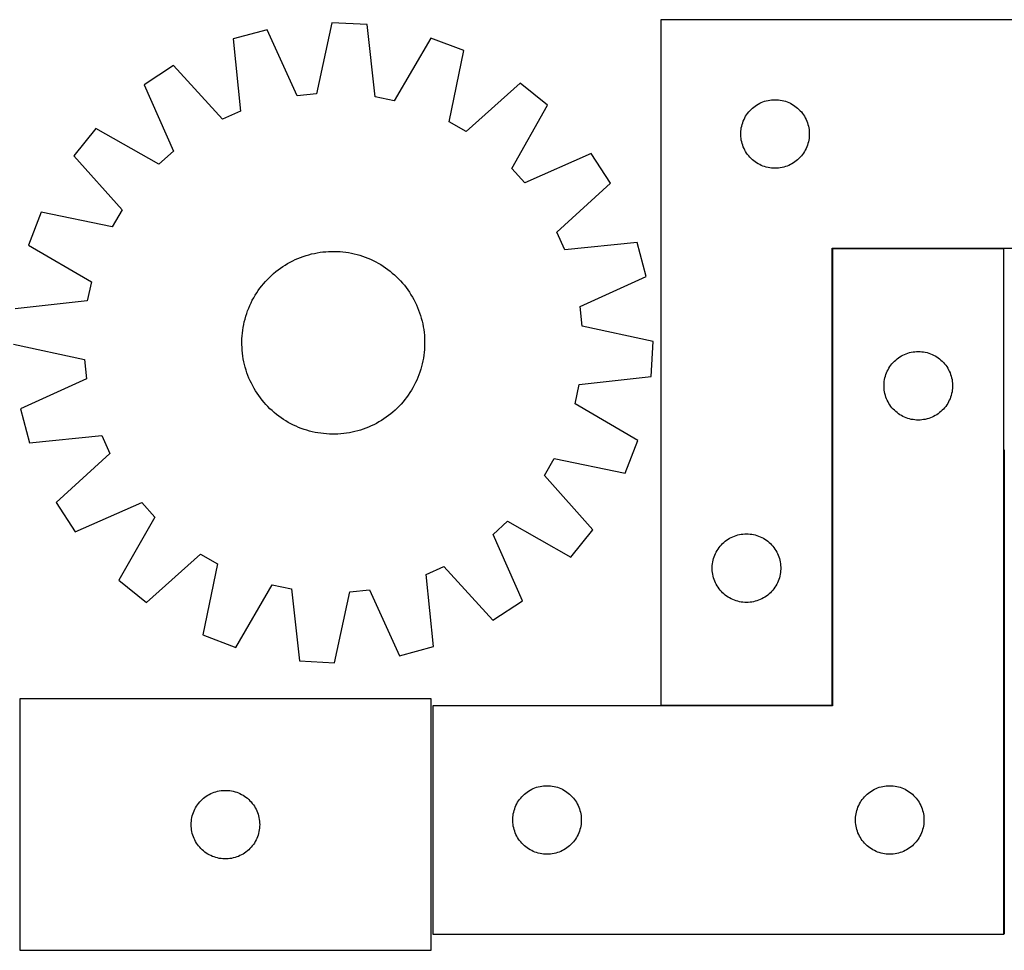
# Model space of a CAD drawing. Header units: millimetres. Extents: x 7 to 1491, y 7 to 452.
# Tile 2 of 4: x 268 to 699, y 44 to 451. Entities that reach past the tile are written whole.
import ezdxf

# ---------------------------------------------------------------- set-up
doc = ezdxf.new("R2010")
doc.units = ezdxf.units.MM
doc.layers.add('COMMON', color=5, linetype='CONTINUOUS', true_color=0x0000ff)
doc.layers.add('CUT', color=7, linetype='CONTINUOUS', true_color=0x000000)

msp = doc.modelspace()

# ---------------------------------------------------------------- linework, layer by layer
at = {"layer": 'COMMON'}
for p, q in [((623.283726, 151.180475), (623.283726, 350.980474)), ((623.383726, 351.080474), (698.383726, 351.080474)), ((698.483726, 263.019349), (698.483726, 50.980474)), ((548.183725, 151.080474), (623.183725, 151.080474))]:
    msp.add_line(p, q, dxfattribs=at)
at = {"layer": 'CUT'}
for p, q in [((404.236093, 449.804736), (397.50802, 418.761092)), ((419.60227, 449.022972), (404.236093, 449.804736)), ((423.14503, 417.456794), (419.60227, 449.022972)), ((548.183725, 451.180475), (548.183725, 151.180475)), ((798.183725, 451.180475), (548.183725, 451.180475)), ((375.858176, 446.778246), (361.002495, 442.773337)), ((388.982027, 417.8518), (375.858176, 446.778246)), ((361.002495, 442.773337), (364.19673, 411.169989)), ((447.52651, 443.132076), (431.534719, 415.686906)), ((461.899034, 437.640165), (447.52651, 443.132076)), ((455.513914, 406.524173), (461.899034, 437.640165)), ((334.948729, 431.125716), (322.057721, 422.726164)), ((356.369016, 407.670524), (334.948729, 431.125716)), ((322.057721, 422.726164), (334.861592, 393.656667)), ((486.636177, 423.408526), (462.946056, 402.248353)), ((498.608167, 413.744054), (486.636177, 423.408526)), ((397.50802, 418.761092), (388.982027, 417.8518)), ((431.534719, 415.686906), (423.14503, 417.456794)), ((482.920186, 386.124097), (498.608167, 413.744054)), ((589.492409, 413.4059), (590.133282, 413.837108)), ((590.133282, 413.837108), (590.795504, 414.234753)), ((590.795504, 414.234753), (591.477318, 414.597781)), ((591.477318, 414.597781), (592.176916, 414.925228)), ((592.176916, 414.925228), (592.892444, 415.216227)), ((592.892444, 415.216227), (593.622003, 415.470006)), ((593.622003, 415.470006), (594.363658, 415.685891)), ((594.363658, 415.685891), (595.115444, 415.86331)), ((595.115444, 415.86331), (595.875366, 416.001793)), ((595.875366, 416.001793), (596.64141, 416.100973)), ((596.64141, 416.100973), (597.411544, 416.160586)), ((597.411544, 416.160586), (598.183725, 416.180475)), ((598.183725, 416.180475), (598.955906, 416.160586)), ((598.955906, 416.160586), (599.72604, 416.100973)), ((599.72604, 416.100973), (600.492084, 416.001793)), ((600.492084, 416.001793), (601.252006, 415.86331)), ((601.252006, 415.86331), (602.003792, 415.685891)), ((602.003792, 415.685891), (602.745448, 415.470006)), ((602.745448, 415.470006), (603.475006, 415.216227)), ((603.475006, 415.216227), (604.190534, 414.925228)), ((604.190534, 414.925228), (604.890132, 414.597781)), ((604.890132, 414.597781), (605.571946, 414.234753)), ((605.571946, 414.234753), (606.234168, 413.837108)), ((606.234168, 413.837108), (606.875042, 413.4059)), ((364.19673, 411.169989), (356.369016, 407.670524)), ((585.324006, 408.902367), (585.73857, 409.554131)), ((585.73857, 409.554131), (586.186136, 410.183689)), ((586.186136, 410.183689), (586.665518, 410.789373)), ((586.665518, 410.789373), (587.175445, 411.369575)), ((587.175445, 411.369575), (587.714563, 411.922758)), ((587.714563, 411.922758), (588.281443, 412.447454)), ((588.281443, 412.447454), (588.874583, 412.942272)), ((588.874583, 412.942272), (589.492409, 413.4059)), ((606.875042, 413.4059), (607.492867, 412.942272)), ((607.492867, 412.942272), (608.086007, 412.447454)), ((608.086007, 412.447454), (608.652887, 411.922758)), ((608.652887, 411.922758), (609.192006, 411.369575)), ((609.192006, 411.369575), (609.701932, 410.789373)), ((609.701932, 410.789373), (610.181314, 410.183689)), ((610.181314, 410.183689), (610.62888, 409.554131)), ((610.62888, 409.554131), (611.043444, 408.902367)), ((462.946056, 402.248353), (455.513914, 406.524173)), ((583.584759, 404.625791), (583.781477, 405.372759)), ((583.781477, 405.372759), (584.016387, 406.108611)), ((584.016387, 406.108611), (584.288866, 406.831393)), ((584.288866, 406.831393), (584.598191, 407.539191)), ((584.598191, 407.539191), (584.943543, 408.230126)), ((584.943543, 408.230126), (585.324006, 408.902367)), ((611.043444, 408.902367), (611.423907, 408.230126)), ((611.423907, 408.230126), (611.769259, 407.539191)), ((611.769259, 407.539191), (612.078585, 406.831393)), ((612.078585, 406.831393), (612.351063, 406.108611)), ((612.351063, 406.108611), (612.585973, 405.372759)), ((612.585973, 405.372759), (612.782691, 404.625791)), ((300.87843, 403.597561), (291.213958, 391.625572)), ((328.498387, 387.90958), (300.87843, 403.597561)), ((583.188698, 401.566694), (583.228462, 402.338107)), ((583.188698, 400.794256), (583.188698, 401.566694)), ((583.228462, 402.338107), (583.307885, 403.10645)), ((583.307885, 403.10645), (583.426756, 403.869686)), ((583.426756, 403.869686), (583.584759, 404.625791)), ((612.782691, 404.625791), (612.940694, 403.869686)), ((612.940694, 403.869686), (613.059565, 403.10645)), ((613.059565, 403.10645), (613.138988, 402.338107)), ((613.138988, 402.338107), (613.178752, 401.566694)), ((613.178752, 401.566694), (613.178752, 400.794256)), ((583.228462, 400.022843), (583.188698, 400.794256)), ((583.307885, 399.2545), (583.228462, 400.022843)), ((583.426756, 398.491264), (583.307885, 399.2545)), ((583.584759, 397.735159), (583.426756, 398.491264)), ((583.781477, 396.98819), (583.584759, 397.735159)), ((584.016387, 396.252339), (583.781477, 396.98819)), ((612.585973, 396.98819), (612.351063, 396.252339)), ((612.782691, 397.735159), (612.585973, 396.98819)), ((612.940694, 398.491264), (612.782691, 397.735159)), ((613.059565, 399.2545), (612.940694, 398.491264)), ((613.138988, 400.022843), (613.059565, 399.2545)), ((613.178752, 400.794256), (613.138988, 400.022843)), ((334.861592, 393.656667), (328.498387, 387.90958)), ((517.736769, 392.564762), (488.667272, 379.760892)), ((526.136322, 379.673755), (517.736769, 392.564762)), ((584.288866, 395.529556), (584.016387, 396.252339)), ((584.598191, 394.821759), (584.288866, 395.529556)), ((584.943543, 394.130824), (584.598191, 394.821759)), ((585.324006, 393.458583), (584.943543, 394.130824)), ((585.73857, 392.806819), (585.324006, 393.458583)), ((586.186136, 392.177261), (585.73857, 392.806819)), ((610.62888, 392.806819), (610.181314, 392.177261)), ((611.043444, 393.458583), (610.62888, 392.806819)), ((611.423907, 394.130824), (611.043444, 393.458583)), ((611.769259, 394.821759), (611.423907, 394.130824)), ((612.078585, 395.529556), (611.769259, 394.821759)), ((612.351063, 396.252339), (612.078585, 395.529556)), ((291.213958, 391.625572), (312.374131, 367.935451)), ((586.665518, 391.571577), (586.186136, 392.177261)), ((587.175445, 390.991375), (586.665518, 391.571577)), ((587.714563, 390.438192), (587.175445, 390.991375)), ((588.281443, 389.913496), (587.714563, 390.438192)), ((588.874583, 389.418678), (588.281443, 389.913496)), ((589.492409, 388.95505), (588.874583, 389.418678)), ((590.133282, 388.523841), (589.492409, 388.95505)), ((590.795504, 388.126196), (590.133282, 388.523841)), ((591.477318, 387.763169), (590.795504, 388.126196)), ((605.571946, 388.126196), (604.890132, 387.763169)), ((606.234168, 388.523841), (605.571946, 388.126196)), ((606.875042, 388.95505), (606.234168, 388.523841)), ((607.492867, 389.418678), (606.875042, 388.95505)), ((608.086007, 389.913496), (607.492867, 389.418678)), ((608.652887, 390.438192), (608.086007, 389.913496)), ((609.192006, 390.991375), (608.652887, 390.438192)), ((609.701932, 391.571577), (609.192006, 390.991375)), ((610.181314, 392.177261), (609.701932, 391.571577)), ((488.667272, 379.760892), (482.920186, 386.124097)), ((592.176916, 387.435721), (591.477318, 387.763169)), ((592.892444, 387.144723), (592.176916, 387.435721)), ((593.622003, 386.890944), (592.892444, 387.144723)), ((594.363658, 386.675059), (593.622003, 386.890944)), ((595.115444, 386.49764), (594.363658, 386.675059)), ((595.875366, 386.359156), (595.115444, 386.49764)), ((596.64141, 386.259977), (595.875366, 386.359156)), ((597.411544, 386.200364), (596.64141, 386.259977)), ((598.183725, 386.180475), (597.411544, 386.200364)), ((598.955906, 386.200364), (598.183725, 386.180475)), ((599.72604, 386.259977), (598.955906, 386.200364)), ((600.492084, 386.359156), (599.72604, 386.259977)), ((601.252006, 386.49764), (600.492084, 386.359156)), ((602.003792, 386.675059), (601.252006, 386.49764)), ((602.745448, 386.890944), (602.003792, 386.675059)), ((603.475006, 387.144723), (602.745448, 386.890944)), ((604.190534, 387.435721), (603.475006, 387.144723)), ((604.890132, 387.763169), (604.190534, 387.435721)), ((502.68113, 358.253468), (526.136322, 379.673755)), ((276.982318, 366.888428), (271.490407, 352.515904)), ((308.098311, 360.503308), (276.982318, 366.888428)), ((312.374131, 367.935451), (308.098311, 360.503308)), ((506.180595, 350.425753), (502.68113, 358.253468)), ((537.783943, 353.619989), (506.180595, 350.425753)), ((541.788852, 338.764308), (537.783943, 353.619989)), ((271.490407, 352.515904), (298.935578, 336.524113)), ((396.542725, 348.940884), (397.776066, 349.18146)), ((397.776066, 349.18146), (399.016355, 349.383177)), ((399.016355, 349.383177), (400.262368, 349.545837)), ((400.262368, 349.545837), (401.512876, 349.669278)), ((401.512876, 349.669278), (402.766644, 349.753378)), ((402.766644, 349.753378), (404.022435, 349.798056)), ((404.022435, 349.798056), (405.279009, 349.803265)), ((405.279009, 349.803265), (406.535127, 349.769003)), ((406.535127, 349.769003), (407.789549, 349.695302)), ((407.789549, 349.695302), (409.041038, 349.582234)), ((409.041038, 349.582234), (410.288357, 349.429912)), ((410.288357, 349.429912), (411.530276, 349.238487)), ((411.530276, 349.238487), (412.765569, 349.008146)), ((623.183725, 151.180475), (623.183725, 351.180475)), ((623.183725, 351.180475), (798.183725, 351.180475)), ((698.383726, 350.980474), (623.383726, 350.980474)), ((623.383726, 350.980474), (623.383726, 150.980474)), ((698.383726, 50.980474), (698.383726, 350.980474)), ((384.854312, 344.468732), (385.952946, 345.078657)), ((385.952946, 345.078657), (387.070197, 345.653772)), ((387.070197, 345.653772), (388.204962, 346.19351)), ((388.204962, 346.19351), (389.35612, 346.697337)), ((389.35612, 346.697337), (390.522535, 347.164757)), ((390.522535, 347.164757), (391.703057, 347.595309)), ((391.703057, 347.595309), (392.896521, 347.988566)), ((392.896521, 347.988566), (394.101748, 348.344143)), ((394.101748, 348.344143), (395.317549, 348.661686)), ((395.317549, 348.661686), (396.542725, 348.940884)), ((412.765569, 349.008146), (413.993018, 348.739117)), ((413.993018, 348.739117), (415.211411, 348.431666)), ((415.211411, 348.431666), (416.419545, 348.086096)), ((416.419545, 348.086096), (417.616228, 347.702748)), ((417.616228, 347.702748), (418.80028, 347.282)), ((418.80028, 347.282), (419.970531, 346.824268)), ((419.970531, 346.824268), (421.125827, 346.330004)), ((421.125827, 346.330004), (422.265028, 345.799694)), ((422.265028, 345.799694), (423.38701, 345.233863)), ((423.38701, 345.233863), (424.490664, 344.633069)), ((378.712738, 340.11421), (379.677624, 340.919195)), ((379.677624, 340.919195), (380.66732, 341.693475)), ((380.66732, 341.693475), (381.680848, 342.436286)), ((381.680848, 342.436286), (382.717208, 343.146894)), ((382.717208, 343.146894), (383.775377, 343.824599)), ((383.775377, 343.824599), (384.854312, 344.468732)), ((424.490664, 344.633069), (425.574903, 343.997905)), ((425.574903, 343.997905), (426.638656, 343.328998)), ((426.638656, 343.328998), (427.680872, 342.627007)), ((427.680872, 342.627007), (428.700525, 341.892626)), ((428.700525, 341.892626), (429.696607, 341.126579)), ((429.696607, 341.126579), (430.668135, 340.329623)), ((298.935578, 336.524113), (297.16569, 328.134425)), ((374.292861, 335.657529), (375.119941, 336.603545)), ((375.119941, 336.603545), (375.976327, 337.523115)), ((375.976327, 337.523115), (376.861176, 338.415331)), ((376.861176, 338.415331), (377.773613, 339.279314)), ((377.773613, 339.279314), (378.712738, 340.11421)), ((430.668135, 340.329623), (431.614151, 339.502543)), ((431.614151, 339.502543), (432.533721, 338.646157)), ((432.533721, 338.646157), (433.425937, 337.761308)), ((433.425937, 337.761308), (434.28992, 336.848871)), ((434.28992, 336.848871), (435.124815, 335.909746)), ((512.862406, 325.640457), (541.788852, 338.764308)), ((371.293486, 331.62805), (371.995477, 332.670267)), ((371.995477, 332.670267), (372.729858, 333.689919)), ((372.729858, 333.689919), (373.495904, 334.686001)), ((373.495904, 334.686001), (374.292861, 335.657529)), ((435.124815, 335.909746), (435.9298, 334.94486)), ((435.9298, 334.94486), (436.70408, 333.955164)), ((436.70408, 333.955164), (437.446891, 332.941636)), ((437.446891, 332.941636), (438.1575, 331.905276)), ((438.1575, 331.905276), (438.835205, 330.847107)), ((297.16569, 328.134425), (265.599512, 324.591664)), ((368.822789, 327.254423), (369.38862, 328.376404)), ((369.38862, 328.376404), (369.989414, 329.480059)), ((369.989414, 329.480059), (370.624578, 330.564297)), ((370.624578, 330.564297), (371.293486, 331.62805)), ((438.835205, 330.847107), (439.479338, 329.768172)), ((439.479338, 329.768172), (440.089263, 328.669537)), ((440.089263, 328.669537), (440.664378, 327.552286)), ((440.664378, 327.552286), (441.204116, 326.417522)), ((366.919736, 322.605622), (367.340484, 323.789674)), ((367.340484, 323.789674), (367.798216, 324.959925)), ((367.798216, 324.959925), (368.29248, 326.115222)), ((368.29248, 326.115222), (368.822789, 327.254423)), ((441.204116, 326.417522), (441.707943, 325.266364)), ((441.707943, 325.266364), (442.175363, 324.099948)), ((442.175363, 324.099948), (442.605914, 322.919426)), ((513.771698, 317.114464), (512.862406, 325.640457)), ((365.614338, 317.754963), (365.883367, 318.982412)), ((365.883367, 318.982412), (366.190818, 320.200805)), ((366.190818, 320.200805), (366.536388, 321.408939)), ((366.536388, 321.408939), (366.919736, 322.605622)), ((442.605914, 322.919426), (442.999172, 321.725963)), ((442.999172, 321.725963), (443.354748, 320.520736)), ((443.354748, 320.520736), (443.672292, 319.304934)), ((443.672292, 319.304934), (443.95149, 318.079759)), ((365.04025, 314.030432), (365.192571, 315.277751)), ((365.192571, 315.277751), (365.383997, 316.51967)), ((365.383997, 316.51967), (365.614338, 317.754963)), ((443.95149, 318.079759), (444.192066, 316.846418)), ((444.192066, 316.846418), (444.393783, 315.606129)), ((444.393783, 315.606129), (444.556443, 314.360116)), ((544.815341, 310.386391), (513.771698, 317.114464)), ((364.819218, 310.268403), (364.853481, 311.524522)), ((364.853481, 311.524522), (364.927182, 312.778944)), ((364.927182, 312.778944), (365.04025, 314.030432)), ((444.556443, 314.360116), (444.679883, 313.109608)), ((444.679883, 313.109608), (444.763984, 311.85584)), ((444.763984, 311.85584), (444.808661, 310.600049)), ((444.808661, 310.600049), (444.813871, 309.343475)), ((544.033578, 295.020214), (544.815341, 310.386391)), ((264.817748, 309.225487), (295.861391, 302.497414)), ((364.824428, 309.011829), (364.819218, 310.268403)), ((364.869105, 307.756038), (364.824428, 309.011829)), ((364.953206, 306.50227), (364.869105, 307.756038)), ((365.076647, 305.251762), (364.953206, 306.50227)), ((444.705907, 306.832934), (444.59284, 305.581446)), ((444.779609, 308.087356), (444.705907, 306.832934)), ((444.813871, 309.343475), (444.779609, 308.087356)), ((295.861391, 302.497414), (296.770684, 293.971421)), ((365.239306, 304.005749), (365.076647, 305.251762)), ((365.441024, 302.76546), (365.239306, 304.005749)), ((365.6816, 301.532119), (365.441024, 302.76546)), ((444.018751, 301.856915), (443.749723, 300.629466)), ((444.249092, 303.092208), (444.018751, 301.856915)), ((444.440518, 304.334127), (444.249092, 303.092208)), ((444.59284, 305.581446), (444.440518, 304.334127)), ((649.875446, 301.169574), (650.414564, 301.722757)), ((650.414564, 301.722757), (650.981444, 302.247453)), ((650.981444, 302.247453), (651.574584, 302.742271)), ((651.574584, 302.742271), (652.19241, 303.205899)), ((652.19241, 303.205899), (652.833283, 303.637107)), ((652.833283, 303.637107), (653.495505, 304.034752)), ((653.495505, 304.034752), (654.177319, 304.39778)), ((654.177319, 304.39778), (654.876917, 304.725227)), ((654.876917, 304.725227), (655.592445, 305.016226)), ((655.592445, 305.016226), (656.322004, 305.270005)), ((656.322004, 305.270005), (657.063659, 305.48589)), ((657.063659, 305.48589), (657.815445, 305.663309)), ((657.815445, 305.663309), (658.575367, 305.801792)), ((658.575367, 305.801792), (659.341411, 305.900972)), ((659.341411, 305.900972), (660.111545, 305.960585)), ((660.111545, 305.960585), (660.883726, 305.980474)), ((660.883726, 305.980474), (661.655907, 305.960585)), ((661.655907, 305.960585), (662.426041, 305.900972)), ((662.426041, 305.900972), (663.192085, 305.801792)), ((663.192085, 305.801792), (663.952007, 305.663309)), ((663.952007, 305.663309), (664.703793, 305.48589)), ((664.703793, 305.48589), (665.445449, 305.270005)), ((665.445449, 305.270005), (666.175007, 305.016226)), ((666.175007, 305.016226), (666.890535, 304.725227)), ((666.890535, 304.725227), (667.590133, 304.39778)), ((667.590133, 304.39778), (668.271947, 304.034752)), ((668.271947, 304.034752), (668.934169, 303.637107)), ((668.934169, 303.637107), (669.575043, 303.205899)), ((669.575043, 303.205899), (670.192868, 302.742271)), ((670.192868, 302.742271), (670.786008, 302.247453)), ((670.786008, 302.247453), (671.352888, 301.722757)), ((671.352888, 301.722757), (671.892007, 301.169574)), ((365.960798, 300.306944), (365.6816, 301.532119)), ((366.278341, 299.091142), (365.960798, 300.306944)), ((366.633917, 297.885915), (366.278341, 299.091142)), ((367.027175, 296.692452), (366.633917, 297.885915)), ((443.096701, 298.202939), (442.713353, 297.006256)), ((443.442271, 299.411073), (443.096701, 298.202939)), ((443.749723, 300.629466), (443.442271, 299.411073)), ((647.298192, 297.33919), (647.643544, 298.030125)), ((647.643544, 298.030125), (648.024007, 298.702366)), ((648.024007, 298.702366), (648.438571, 299.35413)), ((648.438571, 299.35413), (648.886137, 299.983688)), ((648.886137, 299.983688), (649.365519, 300.589372)), ((649.365519, 300.589372), (649.875446, 301.169574)), ((671.892007, 301.169574), (672.401933, 300.589372)), ((672.401933, 300.589372), (672.881315, 299.983688)), ((672.881315, 299.983688), (673.328881, 299.35413)), ((673.328881, 299.35413), (673.743445, 298.702366)), ((673.743445, 298.702366), (674.123908, 298.030125)), ((674.123908, 298.030125), (674.46926, 297.33919)), ((296.770684, 293.971421), (267.844238, 280.84757)), ((367.457727, 295.51193), (367.027175, 296.692452)), ((367.925147, 294.345514), (367.457727, 295.51193)), ((368.428974, 293.194356), (367.925147, 294.345514)), ((368.968711, 292.059591), (368.428974, 293.194356)), ((441.340609, 293.496656), (440.8103, 292.357455)), ((441.834874, 294.651953), (441.340609, 293.496656)), ((442.292606, 295.822204), (441.834874, 294.651953)), ((442.713353, 297.006256), (442.292606, 295.822204)), ((512.4674, 291.477453), (544.033578, 295.020214)), ((646.007886, 292.906449), (646.126757, 293.669685)), ((646.126757, 293.669685), (646.28476, 294.42579)), ((646.28476, 294.42579), (646.481478, 295.172758)), ((646.481478, 295.172758), (646.716388, 295.90861)), ((646.716388, 295.90861), (646.988867, 296.631392)), ((646.988867, 296.631392), (647.298192, 297.33919)), ((674.46926, 297.33919), (674.778586, 296.631392)), ((674.778586, 296.631392), (675.051064, 295.90861)), ((675.051064, 295.90861), (675.285974, 295.172758)), ((675.285974, 295.172758), (675.482692, 294.42579)), ((675.482692, 294.42579), (675.640695, 293.669685)), ((675.640695, 293.669685), (675.759566, 292.906449)), ((369.543826, 290.942341), (368.968711, 292.059591)), ((370.153751, 289.843706), (369.543826, 290.942341)), ((370.797884, 288.764771), (370.153751, 289.843706)), ((371.475589, 287.706602), (370.797884, 288.764771)), ((439.008511, 289.047581), (438.339604, 287.983828)), ((439.643675, 290.131819), (439.008511, 289.047581)), ((440.244469, 291.235474), (439.643675, 290.131819)), ((440.8103, 292.357455), (440.244469, 291.235474)), ((510.697512, 283.087765), (512.4674, 291.477453)), ((645.888699, 291.366693), (645.928463, 292.138106)), ((645.888699, 290.594255), (645.888699, 291.366693)), ((645.928463, 289.822842), (645.888699, 290.594255)), ((645.928463, 292.138106), (646.007886, 292.906449)), ((646.007886, 289.054499), (645.928463, 289.822842)), ((646.126757, 288.291263), (646.007886, 289.054499)), ((675.759566, 289.054499), (675.640695, 288.291263)), ((675.759566, 292.906449), (675.838989, 292.138106)), ((675.838989, 289.822842), (675.759566, 289.054499)), ((675.838989, 292.138106), (675.878753, 291.366693)), ((675.878753, 290.594255), (675.838989, 289.822842)), ((675.878753, 291.366693), (675.878753, 290.594255)), ((372.186198, 286.670242), (371.475589, 287.706602)), ((372.929009, 285.656714), (372.186198, 286.670242)), ((373.703289, 284.667018), (372.929009, 285.656714)), ((374.508274, 283.702132), (373.703289, 284.667018)), ((436.137185, 284.925877), (435.340229, 283.954349)), ((436.903232, 285.921959), (436.137185, 284.925877)), ((437.637613, 286.941611), (436.903232, 285.921959)), ((438.339604, 287.983828), (437.637613, 286.941611)), ((646.28476, 287.535158), (646.126757, 288.291263)), ((646.481478, 286.788189), (646.28476, 287.535158)), ((646.716388, 286.052338), (646.481478, 286.788189)), ((646.988867, 285.329555), (646.716388, 286.052338)), ((647.298192, 284.621758), (646.988867, 285.329555)), ((647.643544, 283.930823), (647.298192, 284.621758)), ((674.46926, 284.621758), (674.123908, 283.930823)), ((674.778586, 285.329555), (674.46926, 284.621758)), ((675.051064, 286.052338), (674.778586, 285.329555)), ((675.285974, 286.788189), (675.051064, 286.052338)), ((675.482692, 287.535158), (675.285974, 286.788189)), ((675.640695, 288.291263), (675.482692, 287.535158)), ((267.844238, 280.84757), (271.849146, 265.991889)), ((375.34317, 282.763007), (374.508274, 283.702132)), ((376.207152, 281.85057), (375.34317, 282.763007)), ((377.099369, 280.965721), (376.207152, 281.85057)), ((378.018939, 280.109335), (377.099369, 280.965721)), ((431.859477, 280.332564), (430.920352, 279.497668)), ((432.771914, 281.196547), (431.859477, 280.332564)), ((433.656762, 282.088763), (432.771914, 281.196547)), ((434.513149, 283.008333), (433.656762, 282.088763)), ((435.340229, 283.954349), (434.513149, 283.008333)), ((538.142682, 267.095974), (510.697512, 283.087765)), ((648.024007, 283.258582), (647.643544, 283.930823)), ((648.438571, 282.606818), (648.024007, 283.258582)), ((648.886137, 281.97726), (648.438571, 282.606818)), ((649.365519, 281.371576), (648.886137, 281.97726)), ((649.875446, 280.791374), (649.365519, 281.371576)), ((650.414564, 280.238191), (649.875446, 280.791374)), ((650.981444, 279.713495), (650.414564, 280.238191)), ((671.352888, 280.238191), (670.786008, 279.713495)), ((671.892007, 280.791374), (671.352888, 280.238191)), ((672.401933, 281.371576), (671.892007, 280.791374)), ((672.881315, 281.97726), (672.401933, 281.371576)), ((673.328881, 282.606818), (672.881315, 281.97726)), ((673.743445, 283.258582), (673.328881, 282.606818)), ((674.123908, 283.930823), (673.743445, 283.258582)), ((378.964954, 279.282255), (378.018939, 280.109335)), ((379.936483, 278.485299), (378.964954, 279.282255)), ((380.932565, 277.719252), (379.936483, 278.485299)), ((381.952217, 276.984871), (380.932565, 277.719252)), ((382.994434, 276.28288), (381.952217, 276.984871)), ((384.058187, 275.613973), (382.994434, 276.28288)), ((426.915882, 276.464984), (425.857712, 275.787278)), ((427.952242, 277.175592), (426.915882, 276.464984)), ((428.96577, 277.918403), (427.952242, 277.175592)), ((429.955465, 278.692683), (428.96577, 277.918403)), ((430.920352, 279.497668), (429.955465, 278.692683)), ((651.574584, 279.218677), (650.981444, 279.713495)), ((652.19241, 278.755049), (651.574584, 279.218677)), ((652.833283, 278.32384), (652.19241, 278.755049)), ((653.495505, 277.926195), (652.833283, 278.32384)), ((654.177319, 277.563168), (653.495505, 277.926195)), ((654.876917, 277.23572), (654.177319, 277.563168)), ((655.592445, 276.944722), (654.876917, 277.23572)), ((656.322004, 276.690943), (655.592445, 276.944722)), ((657.063659, 276.475058), (656.322004, 276.690943)), ((657.815445, 276.297639), (657.063659, 276.475058)), ((658.575367, 276.159155), (657.815445, 276.297639)), ((659.341411, 276.059976), (658.575367, 276.159155)), ((660.111545, 276.000363), (659.341411, 276.059976)), ((660.883726, 275.980474), (660.111545, 276.000363)), ((661.655907, 276.000363), (660.883726, 275.980474)), ((662.426041, 276.059976), (661.655907, 276.000363)), ((663.192085, 276.159155), (662.426041, 276.059976)), ((663.952007, 276.297639), (663.192085, 276.159155)), ((664.703793, 276.475058), (663.952007, 276.297639)), ((665.445449, 276.690943), (664.703793, 276.475058)), ((666.175007, 276.944722), (665.445449, 276.690943)), ((666.890535, 277.23572), (666.175007, 276.944722)), ((667.590133, 277.563168), (666.890535, 277.23572)), ((668.271947, 277.926195), (667.590133, 277.563168)), ((668.934169, 278.32384), (668.271947, 277.926195)), ((669.575043, 278.755049), (668.934169, 278.32384)), ((670.192868, 279.218677), (669.575043, 278.755049)), ((670.786008, 279.713495), (670.192868, 279.218677)), ((385.142425, 274.978808), (384.058187, 275.613973)), ((386.24608, 274.378015), (385.142425, 274.978808)), ((387.368061, 273.812184), (386.24608, 274.378015)), ((388.507262, 273.281874), (387.368061, 273.812184)), ((389.662558, 272.78761), (388.507262, 273.281874)), ((390.83281, 272.329878), (389.662558, 272.78761)), ((392.016861, 271.90913), (390.83281, 272.329878)), ((393.213545, 271.525782), (392.016861, 271.90913)), ((394.421679, 271.180212), (393.213545, 271.525782)), ((416.736569, 271.623312), (415.531342, 271.267735)), ((417.930032, 272.016569), (416.736569, 271.623312)), ((419.110554, 272.447121), (417.930032, 272.016569)), ((420.27697, 272.914541), (419.110554, 272.447121)), ((421.428128, 273.418368), (420.27697, 272.914541)), ((422.562892, 273.958106), (421.428128, 273.418368)), ((423.680143, 274.533221), (422.562892, 273.958106)), ((424.778778, 275.143146), (423.680143, 274.533221)), ((425.857712, 275.787278), (424.778778, 275.143146)), ((271.849146, 265.991889), (303.452494, 269.186125)), ((303.452494, 269.186125), (306.95196, 261.35841)), ((395.640072, 270.872761), (394.421679, 271.180212)), ((396.86752, 270.603732), (395.640072, 270.872761)), ((398.102814, 270.373391), (396.86752, 270.603732)), ((399.344733, 270.181966), (398.102814, 270.373391)), ((400.592052, 270.029644), (399.344733, 270.181966)), ((401.84354, 269.916576), (400.592052, 270.029644)), ((403.097962, 269.842875), (401.84354, 269.916576)), ((404.35408, 269.808612), (403.097962, 269.842875)), ((405.610655, 269.813822), (404.35408, 269.808612)), ((406.866446, 269.8585), (405.610655, 269.813822)), ((408.120214, 269.9426), (406.866446, 269.8585)), ((409.370721, 270.066041), (408.120214, 269.9426)), ((410.616734, 270.228701), (409.370721, 270.066041)), ((411.857024, 270.430418), (410.616734, 270.228701)), ((413.090364, 270.670994), (411.857024, 270.430418)), ((414.31554, 270.950192), (413.090364, 270.670994)), ((415.531342, 271.267735), (414.31554, 270.950192)), ((532.650771, 252.72345), (538.142682, 267.095974)), ((306.95196, 261.35841), (283.496768, 239.938123)), ((497.258959, 251.676427), (501.534778, 259.10857)), ((501.534778, 259.10857), (532.650771, 252.72345)), ((518.419132, 227.986306), (497.258959, 251.676427)), ((283.496768, 239.938123), (291.89632, 227.047115)), ((291.89632, 227.047115), (320.965817, 239.850986)), ((320.965817, 239.850986), (326.712903, 233.487781)), ((326.712903, 233.487781), (311.024923, 205.867824)), ((474.771498, 225.955211), (481.134702, 231.702298)), ((481.134702, 231.702298), (508.754659, 216.014317)), ((487.575368, 196.885714), (474.771498, 225.955211)), ((508.754659, 216.014317), (518.419132, 227.986306)), ((577.633282, 223.837108), (578.295504, 224.234753)), ((578.295504, 224.234753), (578.977318, 224.597781)), ((578.977318, 224.597781), (579.676916, 224.925228)), ((579.676916, 224.925228), (580.392444, 225.216227)), ((580.392444, 225.216227), (581.122003, 225.470006)), ((581.122003, 225.470006), (581.863658, 225.685891)), ((581.863658, 225.685891), (582.615444, 225.86331)), ((582.615444, 225.86331), (583.375366, 226.001793)), ((583.375366, 226.001793), (584.14141, 226.100973)), ((584.14141, 226.100973), (584.911544, 226.160586)), ((584.911544, 226.160586), (585.683725, 226.180475)), ((585.683725, 226.180475), (586.455906, 226.160586)), ((586.455906, 226.160586), (587.22604, 226.100973)), ((587.22604, 226.100973), (587.992084, 226.001793)), ((587.992084, 226.001793), (588.752006, 225.86331)), ((588.752006, 225.86331), (589.503792, 225.685891)), ((589.503792, 225.685891), (590.245448, 225.470006)), ((590.245448, 225.470006), (590.975006, 225.216227)), ((590.975006, 225.216227), (591.690534, 224.925228)), ((591.690534, 224.925228), (592.390132, 224.597781)), ((592.390132, 224.597781), (593.071946, 224.234753)), ((593.071946, 224.234753), (593.734168, 223.837108)), ((573.23857, 219.554131), (573.686136, 220.183689)), ((573.686136, 220.183689), (574.165518, 220.789373)), ((574.165518, 220.789373), (574.675445, 221.369575)), ((574.675445, 221.369575), (575.214563, 221.922758)), ((575.214563, 221.922758), (575.781443, 222.447454)), ((575.781443, 222.447454), (576.374583, 222.942272)), ((576.374583, 222.942272), (576.992409, 223.4059)), ((576.992409, 223.4059), (577.633282, 223.837108)), ((593.734168, 223.837108), (594.375042, 223.4059)), ((594.375042, 223.4059), (594.992867, 222.942272)), ((594.992867, 222.942272), (595.586007, 222.447454)), ((595.586007, 222.447454), (596.152887, 221.922758)), ((596.152887, 221.922758), (596.692006, 221.369575)), ((596.692006, 221.369575), (597.201932, 220.789373)), ((597.201932, 220.789373), (597.681314, 220.183689)), ((597.681314, 220.183689), (598.12888, 219.554131)), ((322.996912, 196.203352), (346.687033, 217.363525)), ((346.687033, 217.363525), (354.119175, 213.087705)), ((571.281477, 215.372759), (571.516387, 216.108611)), ((571.516387, 216.108611), (571.788866, 216.831393)), ((571.788866, 216.831393), (572.098191, 217.539191)), ((572.098191, 217.539191), (572.443543, 218.230126)), ((572.443543, 218.230126), (572.824006, 218.902367)), ((572.824006, 218.902367), (573.23857, 219.554131)), ((598.12888, 219.554131), (598.543444, 218.902367)), ((598.543444, 218.902367), (598.923907, 218.230126)), ((598.923907, 218.230126), (599.269259, 217.539191)), ((599.269259, 217.539191), (599.578585, 216.831393)), ((599.578585, 216.831393), (599.851063, 216.108611)), ((599.851063, 216.108611), (600.085973, 215.372759)), ((354.119175, 213.087705), (347.734056, 181.971713)), ((445.436359, 208.441889), (453.264073, 211.941354)), ((453.264073, 211.941354), (474.684361, 188.486162)), ((570.688698, 211.566694), (570.728462, 212.338107)), ((570.688698, 210.794256), (570.688698, 211.566694)), ((570.728462, 212.338107), (570.807885, 213.10645)), ((570.807885, 213.10645), (570.926756, 213.869686)), ((570.926756, 213.869686), (571.084759, 214.625791)), ((571.084759, 214.625791), (571.281477, 215.372759)), ((600.085973, 215.372759), (600.282691, 214.625791)), ((600.282691, 214.625791), (600.440694, 213.869686)), ((600.440694, 213.869686), (600.559565, 213.10645)), ((600.559565, 213.10645), (600.638988, 212.338107)), ((600.638988, 212.338107), (600.678752, 211.566694)), ((600.678752, 211.566694), (600.678752, 210.794256)), ((448.630595, 176.838541), (445.436359, 208.441889)), ((570.728462, 210.022843), (570.688698, 210.794256)), ((570.807885, 209.2545), (570.728462, 210.022843)), ((570.926756, 208.491264), (570.807885, 209.2545)), ((571.084759, 207.735159), (570.926756, 208.491264)), ((571.281477, 206.98819), (571.084759, 207.735159)), ((571.516387, 206.252339), (571.281477, 206.98819)), ((600.085973, 206.98819), (599.851063, 206.252339)), ((600.282691, 207.735159), (600.085973, 206.98819)), ((600.440694, 208.491264), (600.282691, 207.735159)), ((600.559565, 209.2545), (600.440694, 208.491264)), ((600.638988, 210.022843), (600.559565, 209.2545)), ((600.678752, 210.794256), (600.638988, 210.022843)), ((311.024923, 205.867824), (322.996912, 196.203352)), ((362.10658, 176.479802), (378.098371, 203.924972)), ((378.098371, 203.924972), (386.488059, 202.155084)), ((571.788866, 205.529556), (571.516387, 206.252339)), ((572.098191, 204.821759), (571.788866, 205.529556)), ((572.443543, 204.130824), (572.098191, 204.821759)), ((572.824006, 203.458583), (572.443543, 204.130824)), ((573.23857, 202.806819), (572.824006, 203.458583)), ((573.686136, 202.177261), (573.23857, 202.806819)), ((598.12888, 202.806819), (597.681314, 202.177261)), ((598.543444, 203.458583), (598.12888, 202.806819)), ((598.923907, 204.130824), (598.543444, 203.458583)), ((599.269259, 204.821759), (598.923907, 204.130824)), ((599.578585, 205.529556), (599.269259, 204.821759)), ((599.851063, 206.252339), (599.578585, 205.529556)), ((386.488059, 202.155084), (390.03082, 170.588906)), ((405.396997, 169.807142), (412.12507, 200.850786)), ((412.12507, 200.850786), (420.651063, 201.760078)), ((420.651063, 201.760078), (433.774914, 172.833632)), ((574.165518, 201.571577), (573.686136, 202.177261)), ((574.675445, 200.991375), (574.165518, 201.571577)), ((575.214563, 200.438192), (574.675445, 200.991375)), ((575.781443, 199.913496), (575.214563, 200.438192)), ((576.374583, 199.418678), (575.781443, 199.913496)), ((576.992409, 198.95505), (576.374583, 199.418678)), ((577.633282, 198.523841), (576.992409, 198.95505)), ((578.295504, 198.126196), (577.633282, 198.523841)), ((593.734168, 198.523841), (593.071946, 198.126196)), ((594.375042, 198.95505), (593.734168, 198.523841)), ((594.992867, 199.418678), (594.375042, 198.95505)), ((595.586007, 199.913496), (594.992867, 199.418678)), ((596.152887, 200.438192), (595.586007, 199.913496)), ((596.692006, 200.991375), (596.152887, 200.438192)), ((597.201932, 201.571577), (596.692006, 200.991375)), ((597.681314, 202.177261), (597.201932, 201.571577)), ((474.684361, 188.486162), (487.575368, 196.885714)), ((578.977318, 197.763169), (578.295504, 198.126196)), ((579.676916, 197.435721), (578.977318, 197.763169)), ((580.392444, 197.144723), (579.676916, 197.435721)), ((581.122003, 196.890944), (580.392444, 197.144723)), ((581.863658, 196.675059), (581.122003, 196.890944)), ((582.615444, 196.49764), (581.863658, 196.675059)), ((583.375366, 196.359156), (582.615444, 196.49764)), ((584.14141, 196.259977), (583.375366, 196.359156)), ((584.911544, 196.200364), (584.14141, 196.259977)), ((585.683725, 196.180475), (584.911544, 196.200364)), ((586.455906, 196.200364), (585.683725, 196.180475)), ((587.22604, 196.259977), (586.455906, 196.200364)), ((587.992084, 196.359156), (587.22604, 196.259977)), ((588.752006, 196.49764), (587.992084, 196.359156)), ((589.503792, 196.675059), (588.752006, 196.49764)), ((590.245448, 196.890944), (589.503792, 196.675059)), ((590.975006, 197.144723), (590.245448, 196.890944)), ((591.690534, 197.435721), (590.975006, 197.144723)), ((592.390132, 197.763169), (591.690534, 197.435721)), ((593.071946, 198.126196), (592.390132, 197.763169)), ((347.734056, 181.971713), (362.10658, 176.479802)), ((433.774914, 172.833632), (448.630595, 176.838541)), ((390.03082, 170.588906), (405.396997, 169.807142)), ((447.61339, 153.946839), (267.61339, 153.946839)), ((267.61339, 153.946839), (267.61339, 43.946839)), ((447.61339, 43.946839), (447.61339, 153.946839)), ((623.383726, 150.980474), (448.383726, 150.980474)), ((448.383726, 150.980474), (448.383726, 50.980474)), ((548.183725, 151.180475), (623.183725, 151.180475)), ((349.891498, 111.806559), (350.563739, 112.187021)), ((350.563739, 112.187021), (351.254674, 112.532373)), ((351.254674, 112.532373), (351.962472, 112.841699)), ((351.962472, 112.841699), (352.685254, 113.114178)), ((352.685254, 113.114178), (353.421106, 113.349087)), ((353.421106, 113.349087), (354.168074, 113.545805)), ((354.168074, 113.545805), (354.924179, 113.703809)), ((354.924179, 113.703809), (355.687415, 113.822679)), ((355.687415, 113.822679), (356.455758, 113.902102)), ((356.455758, 113.902102), (357.227171, 113.941866)), ((357.227171, 113.941866), (357.999609, 113.941866)), ((357.999609, 113.941866), (358.771022, 113.902102)), ((358.771022, 113.902102), (359.539365, 113.822679)), ((359.539365, 113.822679), (360.302602, 113.703809)), ((360.302602, 113.703809), (361.058706, 113.545805)), ((361.058706, 113.545805), (361.805675, 113.349087)), ((361.805675, 113.349087), (362.541526, 113.114178)), ((362.541526, 113.114178), (363.264309, 112.841699)), ((363.264309, 112.841699), (363.972106, 112.532373)), ((363.972106, 112.532373), (364.663041, 112.187021)), ((364.663041, 112.187021), (365.335282, 111.806559)), ((487.914564, 111.722757), (488.481444, 112.247453)), ((488.481444, 112.247453), (489.074584, 112.742271)), ((489.074584, 112.742271), (489.69241, 113.205899)), ((489.69241, 113.205899), (490.333283, 113.637107)), ((490.333283, 113.637107), (490.995505, 114.034752)), ((490.995505, 114.034752), (491.677319, 114.39778)), ((491.677319, 114.39778), (492.376917, 114.725227)), ((492.376917, 114.725227), (493.092445, 115.016226)), ((493.092445, 115.016226), (493.822004, 115.270005)), ((493.822004, 115.270005), (494.563659, 115.48589)), ((494.563659, 115.48589), (495.315445, 115.663309)), ((495.315445, 115.663309), (496.075367, 115.801792)), ((496.075367, 115.801792), (496.841411, 115.900972)), ((496.841411, 115.900972), (497.611545, 115.960585)), ((497.611545, 115.960585), (498.383726, 115.980474)), ((498.383726, 115.980474), (499.155907, 115.960585)), ((499.155907, 115.960585), (499.926041, 115.900972)), ((499.926041, 115.900972), (500.692085, 115.801792)), ((500.692085, 115.801792), (501.452007, 115.663309)), ((501.452007, 115.663309), (502.203793, 115.48589)), ((502.203793, 115.48589), (502.945449, 115.270005)), ((502.945449, 115.270005), (503.675007, 115.016226)), ((503.675007, 115.016226), (504.390535, 114.725227)), ((504.390535, 114.725227), (505.090133, 114.39778)), ((505.090133, 114.39778), (505.771947, 114.034752)), ((505.771947, 114.034752), (506.434169, 113.637107)), ((506.434169, 113.637107), (507.075043, 113.205899)), ((507.075043, 113.205899), (507.692868, 112.742271)), ((507.692868, 112.742271), (508.286008, 112.247453)), ((508.286008, 112.247453), (508.852888, 111.722757)), ((637.914564, 111.722757), (638.481444, 112.247453)), ((638.481444, 112.247453), (639.074584, 112.742271)), ((639.074584, 112.742271), (639.69241, 113.205899)), ((639.69241, 113.205899), (640.333283, 113.637107)), ((640.333283, 113.637107), (640.995505, 114.034752)), ((640.995505, 114.034752), (641.677319, 114.39778)), ((641.677319, 114.39778), (642.376917, 114.725227)), ((642.376917, 114.725227), (643.092445, 115.016226)), ((643.092445, 115.016226), (643.822004, 115.270005)), ((643.822004, 115.270005), (644.563659, 115.48589)), ((644.563659, 115.48589), (645.315445, 115.663309)), ((645.315445, 115.663309), (646.075367, 115.801792)), ((646.075367, 115.801792), (646.841411, 115.900972)), ((646.841411, 115.900972), (647.611545, 115.960585)), ((647.611545, 115.960585), (648.383726, 115.980474)), ((648.383726, 115.980474), (649.155907, 115.960585)), ((649.155907, 115.960585), (649.926041, 115.900972)), ((649.926041, 115.900972), (650.692085, 115.801792)), ((650.692085, 115.801792), (651.452007, 115.663309)), ((651.452007, 115.663309), (652.203793, 115.48589)), ((652.203793, 115.48589), (652.945449, 115.270005)), ((652.945449, 115.270005), (653.675007, 115.016226)), ((653.675007, 115.016226), (654.390535, 114.725227)), ((654.390535, 114.725227), (655.090133, 114.39778)), ((655.090133, 114.39778), (655.771947, 114.034752)), ((655.771947, 114.034752), (656.434169, 113.637107)), ((656.434169, 113.637107), (657.075043, 113.205899)), ((657.075043, 113.205899), (657.692868, 112.742271)), ((657.692868, 112.742271), (658.286008, 112.247453)), ((658.286008, 112.247453), (658.852888, 111.722757)), ((345.387965, 107.638156), (345.851593, 108.255982)), ((345.851593, 108.255982), (346.346411, 108.849121)), ((346.346411, 108.849121), (346.871107, 109.416002)), ((346.871107, 109.416002), (347.42429, 109.95512)), ((347.42429, 109.95512), (348.004492, 110.465046)), ((348.004492, 110.465046), (348.610176, 110.944428)), ((348.610176, 110.944428), (349.239734, 111.391994)), ((349.239734, 111.391994), (349.891498, 111.806559)), ((365.335282, 111.806559), (365.987046, 111.391994)), ((365.987046, 111.391994), (366.616604, 110.944428)), ((366.616604, 110.944428), (367.222288, 110.465046)), ((367.222288, 110.465046), (367.80249, 109.95512)), ((367.80249, 109.95512), (368.355673, 109.416002)), ((368.355673, 109.416002), (368.880369, 108.849121)), ((368.880369, 108.849121), (369.375187, 108.255982)), ((369.375187, 108.255982), (369.838815, 107.638156)), ((484.798192, 107.33919), (485.143544, 108.030125)), ((485.143544, 108.030125), (485.524007, 108.702366)), ((485.524007, 108.702366), (485.938571, 109.35413)), ((485.938571, 109.35413), (486.386137, 109.983688)), ((486.386137, 109.983688), (486.865519, 110.589372)), ((486.865519, 110.589372), (487.375446, 111.169574)), ((487.375446, 111.169574), (487.914564, 111.722757)), ((508.852888, 111.722757), (509.392007, 111.169574)), ((509.392007, 111.169574), (509.901933, 110.589372)), ((509.901933, 110.589372), (510.381315, 109.983688)), ((510.381315, 109.983688), (510.828881, 109.35413)), ((510.828881, 109.35413), (511.243445, 108.702366)), ((511.243445, 108.702366), (511.623908, 108.030125)), ((511.623908, 108.030125), (511.96926, 107.33919)), ((634.798192, 107.33919), (635.143544, 108.030125)), ((635.143544, 108.030125), (635.524007, 108.702366)), ((635.524007, 108.702366), (635.938571, 109.35413)), ((635.938571, 109.35413), (636.386137, 109.983688)), ((636.386137, 109.983688), (636.865519, 110.589372)), ((636.865519, 110.589372), (637.375446, 111.169574)), ((637.375446, 111.169574), (637.914564, 111.722757)), ((658.852888, 111.722757), (659.392007, 111.169574)), ((659.392007, 111.169574), (659.901933, 110.589372)), ((659.901933, 110.589372), (660.381315, 109.983688)), ((660.381315, 109.983688), (660.828881, 109.35413)), ((660.828881, 109.35413), (661.243445, 108.702366)), ((661.243445, 108.702366), (661.623908, 108.030125)), ((661.623908, 108.030125), (661.96926, 107.33919)), ((343.107974, 102.766906), (343.323859, 103.508562)), ((343.323859, 103.508562), (343.577638, 104.238121)), ((343.577638, 104.238121), (343.868637, 104.953648)), ((343.868637, 104.953648), (344.196084, 105.653246)), ((344.196084, 105.653246), (344.559112, 106.33506)), ((344.559112, 106.33506), (344.956757, 106.997282)), ((344.956757, 106.997282), (345.387965, 107.638156)), ((369.838815, 107.638156), (370.270024, 106.997282)), ((370.270024, 106.997282), (370.667669, 106.33506)), ((370.667669, 106.33506), (371.030696, 105.653246)), ((371.030696, 105.653246), (371.358144, 104.953648)), ((371.358144, 104.953648), (371.649142, 104.238121)), ((371.649142, 104.238121), (371.902921, 103.508562)), ((371.902921, 103.508562), (372.118806, 102.766906)), ((483.507886, 102.906449), (483.626757, 103.669685)), ((483.626757, 103.669685), (483.78476, 104.42579)), ((483.78476, 104.42579), (483.981478, 105.172758)), ((483.981478, 105.172758), (484.216388, 105.90861)), ((484.216388, 105.90861), (484.488867, 106.631392)), ((484.488867, 106.631392), (484.798192, 107.33919)), ((511.96926, 107.33919), (512.278586, 106.631392)), ((512.278586, 106.631392), (512.551064, 105.90861)), ((512.551064, 105.90861), (512.785974, 105.172758)), ((512.785974, 105.172758), (512.982692, 104.42579)), ((512.982692, 104.42579), (513.140695, 103.669685)), ((513.140695, 103.669685), (513.259566, 102.906449)), ((633.507886, 102.906449), (633.626757, 103.669685)), ((633.626757, 103.669685), (633.78476, 104.42579)), ((633.78476, 104.42579), (633.981478, 105.172758)), ((633.981478, 105.172758), (634.216388, 105.90861)), ((634.216388, 105.90861), (634.488867, 106.631392)), ((634.488867, 106.631392), (634.798192, 107.33919)), ((661.96926, 107.33919), (662.278586, 106.631392)), ((662.278586, 106.631392), (662.551064, 105.90861)), ((662.551064, 105.90861), (662.785974, 105.172758)), ((662.785974, 105.172758), (662.982692, 104.42579)), ((662.982692, 104.42579), (663.140695, 103.669685)), ((663.140695, 103.669685), (663.259566, 102.906449)), ((342.61339, 98.946839), (342.633279, 99.719021)), ((342.633279, 99.719021), (342.692892, 100.489154)), ((342.692892, 100.489154), (342.792072, 101.255198)), ((342.792072, 101.255198), (342.930555, 102.01512)), ((342.930555, 102.01512), (343.107974, 102.766906)), ((372.118806, 102.766906), (372.296225, 102.01512)), ((372.296225, 102.01512), (372.434709, 101.255198)), ((372.434709, 101.255198), (372.533888, 100.489154)), ((372.533888, 100.489154), (372.593501, 99.719021)), ((372.593501, 99.719021), (372.61339, 98.946839)), ((483.388699, 101.366693), (483.428463, 102.138106)), ((483.388699, 100.594255), (483.388699, 101.366693)), ((483.428463, 99.822842), (483.388699, 100.594255)), ((483.428463, 102.138106), (483.507886, 102.906449)), ((483.507886, 99.054499), (483.428463, 99.822842)), ((513.259566, 102.906449), (513.338989, 102.138106)), ((513.338989, 99.822842), (513.259566, 99.054499)), ((513.338989, 102.138106), (513.378753, 101.366693)), ((513.378753, 100.594255), (513.338989, 99.822842)), ((513.378753, 101.366693), (513.378753, 100.594255)), ((633.388699, 101.366693), (633.428463, 102.138106)), ((633.388699, 100.594255), (633.388699, 101.366693)), ((633.428463, 99.822842), (633.388699, 100.594255)), ((633.428463, 102.138106), (633.507886, 102.906449)), ((633.507886, 99.054499), (633.428463, 99.822842)), ((663.259566, 102.906449), (663.338989, 102.138106)), ((663.338989, 99.822842), (663.259566, 99.054499)), ((663.338989, 102.138106), (663.378753, 101.366693)), ((663.378753, 100.594255), (663.338989, 99.822842)), ((663.378753, 101.366693), (663.378753, 100.594255)), ((342.633279, 98.174658), (342.61339, 98.946839)), ((342.692892, 97.404524), (342.633279, 98.174658)), ((342.792072, 96.638481), (342.692892, 97.404524)), ((342.930555, 95.878558), (342.792072, 96.638481)), ((343.107974, 95.126772), (342.930555, 95.878558)), ((343.323859, 94.385117), (343.107974, 95.126772)), ((372.118806, 95.126772), (371.902921, 94.385117)), ((372.296225, 95.878558), (372.118806, 95.126772)), ((372.434709, 96.638481), (372.296225, 95.878558)), ((372.533888, 97.404524), (372.434709, 96.638481)), ((372.593501, 98.174658), (372.533888, 97.404524)), ((372.61339, 98.946839), (372.593501, 98.174658)), ((483.626757, 98.291263), (483.507886, 99.054499)), ((483.78476, 97.535158), (483.626757, 98.291263)), ((483.981478, 96.788189), (483.78476, 97.535158)), ((484.216388, 96.052338), (483.981478, 96.788189)), ((484.488867, 95.329555), (484.216388, 96.052338)), ((484.798192, 94.621758), (484.488867, 95.329555)), ((512.278586, 95.329555), (511.96926, 94.621758)), ((512.551064, 96.052338), (512.278586, 95.329555)), ((512.785974, 96.788189), (512.551064, 96.052338)), ((512.982692, 97.535158), (512.785974, 96.788189)), ((513.140695, 98.291263), (512.982692, 97.535158)), ((513.259566, 99.054499), (513.140695, 98.291263)), ((633.626757, 98.291263), (633.507886, 99.054499)), ((633.78476, 97.535158), (633.626757, 98.291263)), ((633.981478, 96.788189), (633.78476, 97.535158)), ((634.216388, 96.052338), (633.981478, 96.788189)), ((634.488867, 95.329555), (634.216388, 96.052338)), ((634.798192, 94.621758), (634.488867, 95.329555)), ((662.278586, 95.329555), (661.96926, 94.621758)), ((662.551064, 96.052338), (662.278586, 95.329555)), ((662.785974, 96.788189), (662.551064, 96.052338)), ((662.982692, 97.535158), (662.785974, 96.788189)), ((663.140695, 98.291263), (662.982692, 97.535158)), ((663.259566, 99.054499), (663.140695, 98.291263)), ((343.577638, 93.655558), (343.323859, 94.385117)), ((343.868637, 92.940031), (343.577638, 93.655558)), ((344.196084, 92.240432), (343.868637, 92.940031)), ((344.559112, 91.558618), (344.196084, 92.240432)), ((344.956757, 90.896396), (344.559112, 91.558618)), ((345.387965, 90.255523), (344.956757, 90.896396)), ((370.270024, 90.896396), (369.838815, 90.255523)), ((370.667669, 91.558618), (370.270024, 90.896396)), ((371.030696, 92.240432), (370.667669, 91.558618)), ((371.358144, 92.940031), (371.030696, 92.240432)), ((371.649142, 93.655558), (371.358144, 92.940031)), ((371.902921, 94.385117), (371.649142, 93.655558)), ((485.143544, 93.930823), (484.798192, 94.621758)), ((485.524007, 93.258582), (485.143544, 93.930823)), ((485.938571, 92.606818), (485.524007, 93.258582)), ((486.386137, 91.97726), (485.938571, 92.606818)), ((486.865519, 91.371576), (486.386137, 91.97726)), ((487.375446, 90.791374), (486.865519, 91.371576)), ((487.914564, 90.238191), (487.375446, 90.791374)), ((509.392007, 90.791374), (508.852888, 90.238191)), ((509.901933, 91.371576), (509.392007, 90.791374)), ((510.381315, 91.97726), (509.901933, 91.371576)), ((510.828881, 92.606818), (510.381315, 91.97726)), ((511.243445, 93.258582), (510.828881, 92.606818)), ((511.623908, 93.930823), (511.243445, 93.258582)), ((511.96926, 94.621758), (511.623908, 93.930823)), ((635.143544, 93.930823), (634.798192, 94.621758)), ((635.524007, 93.258582), (635.143544, 93.930823)), ((635.938571, 92.606818), (635.524007, 93.258582)), ((636.386137, 91.97726), (635.938571, 92.606818)), ((636.865519, 91.371576), (636.386137, 91.97726)), ((637.375446, 90.791374), (636.865519, 91.371576)), ((637.914564, 90.238191), (637.375446, 90.791374)), ((659.392007, 90.791374), (658.852888, 90.238191)), ((659.901933, 91.371576), (659.392007, 90.791374)), ((660.381315, 91.97726), (659.901933, 91.371576)), ((660.828881, 92.606818), (660.381315, 91.97726)), ((661.243445, 93.258582), (660.828881, 92.606818)), ((661.623908, 93.930823), (661.243445, 93.258582)), ((661.96926, 94.621758), (661.623908, 93.930823)), ((345.851593, 89.637697), (345.387965, 90.255523)), ((346.346411, 89.044557), (345.851593, 89.637697)), ((346.871107, 88.477677), (346.346411, 89.044557)), ((347.42429, 87.938559), (346.871107, 88.477677)), ((348.004492, 87.428633), (347.42429, 87.938559)), ((348.610176, 86.949251), (348.004492, 87.428633)), ((349.239734, 86.501684), (348.610176, 86.949251)), ((349.891498, 86.08712), (349.239734, 86.501684)), ((365.987046, 86.501684), (365.335282, 86.08712)), ((366.616604, 86.949251), (365.987046, 86.501684)), ((367.222288, 87.428633), (366.616604, 86.949251)), ((367.80249, 87.938559), (367.222288, 87.428633)), ((368.355673, 88.477677), (367.80249, 87.938559)), ((368.880369, 89.044557), (368.355673, 88.477677)), ((369.375187, 89.637697), (368.880369, 89.044557)), ((369.838815, 90.255523), (369.375187, 89.637697)), ((488.481444, 89.713495), (487.914564, 90.238191)), ((489.074584, 89.218677), (488.481444, 89.713495)), ((489.69241, 88.755049), (489.074584, 89.218677)), ((490.333283, 88.32384), (489.69241, 88.755049)), ((490.995505, 87.926195), (490.333283, 88.32384)), ((491.677319, 87.563168), (490.995505, 87.926195)), ((492.376917, 87.23572), (491.677319, 87.563168)), ((493.092445, 86.944722), (492.376917, 87.23572)), ((493.822004, 86.690943), (493.092445, 86.944722)), ((494.563659, 86.475058), (493.822004, 86.690943)), ((495.315445, 86.297639), (494.563659, 86.475058)), ((496.075367, 86.159155), (495.315445, 86.297639)), ((501.452007, 86.297639), (500.692085, 86.159155)), ((502.203793, 86.475058), (501.452007, 86.297639)), ((502.945449, 86.690943), (502.203793, 86.475058)), ((503.675007, 86.944722), (502.945449, 86.690943)), ((504.390535, 87.23572), (503.675007, 86.944722)), ((505.090133, 87.563168), (504.390535, 87.23572)), ((505.771947, 87.926195), (505.090133, 87.563168)), ((506.434169, 88.32384), (505.771947, 87.926195)), ((507.075043, 88.755049), (506.434169, 88.32384)), ((507.692868, 89.218677), (507.075043, 88.755049)), ((508.286008, 89.713495), (507.692868, 89.218677)), ((508.852888, 90.238191), (508.286008, 89.713495)), ((638.481444, 89.713495), (637.914564, 90.238191)), ((639.074584, 89.218677), (638.481444, 89.713495)), ((639.69241, 88.755049), (639.074584, 89.218677)), ((640.333283, 88.32384), (639.69241, 88.755049)), ((640.995505, 87.926195), (640.333283, 88.32384)), ((641.677319, 87.563168), (640.995505, 87.926195)), ((642.376917, 87.23572), (641.677319, 87.563168)), ((643.092445, 86.944722), (642.376917, 87.23572)), ((643.822004, 86.690943), (643.092445, 86.944722)), ((644.563659, 86.475058), (643.822004, 86.690943)), ((645.315445, 86.297639), (644.563659, 86.475058)), ((646.075367, 86.159155), (645.315445, 86.297639)), ((651.452007, 86.297639), (650.692085, 86.159155)), ((652.203793, 86.475058), (651.452007, 86.297639)), ((652.945449, 86.690943), (652.203793, 86.475058)), ((653.675007, 86.944722), (652.945449, 86.690943)), ((654.390535, 87.23572), (653.675007, 86.944722)), ((655.090133, 87.563168), (654.390535, 87.23572)), ((655.771947, 87.926195), (655.090133, 87.563168)), ((656.434169, 88.32384), (655.771947, 87.926195)), ((657.075043, 88.755049), (656.434169, 88.32384)), ((657.692868, 89.218677), (657.075043, 88.755049)), ((658.286008, 89.713495), (657.692868, 89.218677)), ((658.852888, 90.238191), (658.286008, 89.713495)), ((350.563739, 85.706657), (349.891498, 86.08712)), ((351.254674, 85.361305), (350.563739, 85.706657)), ((351.962472, 85.05198), (351.254674, 85.361305)), ((352.685254, 84.779501), (351.962472, 85.05198)), ((353.421106, 84.544591), (352.685254, 84.779501)), ((354.168074, 84.347874), (353.421106, 84.544591)), ((354.924179, 84.18987), (354.168074, 84.347874)), ((355.687415, 84.070999), (354.924179, 84.18987)), ((356.455758, 83.991576), (355.687415, 84.070999)), ((357.227171, 83.951812), (356.455758, 83.991576)), ((357.999609, 83.951812), (357.227171, 83.951812)), ((358.771022, 83.991576), (357.999609, 83.951812)), ((359.539365, 84.070999), (358.771022, 83.991576)), ((360.302602, 84.18987), (359.539365, 84.070999)), ((361.058706, 84.347874), (360.302602, 84.18987)), ((361.805675, 84.544591), (361.058706, 84.347874)), ((362.541526, 84.779501), (361.805675, 84.544591)), ((363.264309, 85.05198), (362.541526, 84.779501)), ((363.972106, 85.361305), (363.264309, 85.05198)), ((364.663041, 85.706657), (363.972106, 85.361305)), ((365.335282, 86.08712), (364.663041, 85.706657)), ((496.841411, 86.059976), (496.075367, 86.159155)), ((497.611545, 86.000363), (496.841411, 86.059976)), ((498.383726, 85.980474), (497.611545, 86.000363)), ((499.155907, 86.000363), (498.383726, 85.980474)), ((499.926041, 86.059976), (499.155907, 86.000363)), ((500.692085, 86.159155), (499.926041, 86.059976)), ((646.841411, 86.059976), (646.075367, 86.159155)), ((647.611545, 86.000363), (646.841411, 86.059976)), ((648.383726, 85.980474), (647.611545, 86.000363)), ((649.155907, 86.000363), (648.383726, 85.980474)), ((649.926041, 86.059976), (649.155907, 86.000363)), ((650.692085, 86.159155), (649.926041, 86.059976)), ((448.383726, 50.980474), (698.383726, 50.980474)), ((267.61339, 43.946839), (447.61339, 43.946839))]:
    msp.add_line(p, q, dxfattribs=at)

doc.saveas('drawing.dxf')
